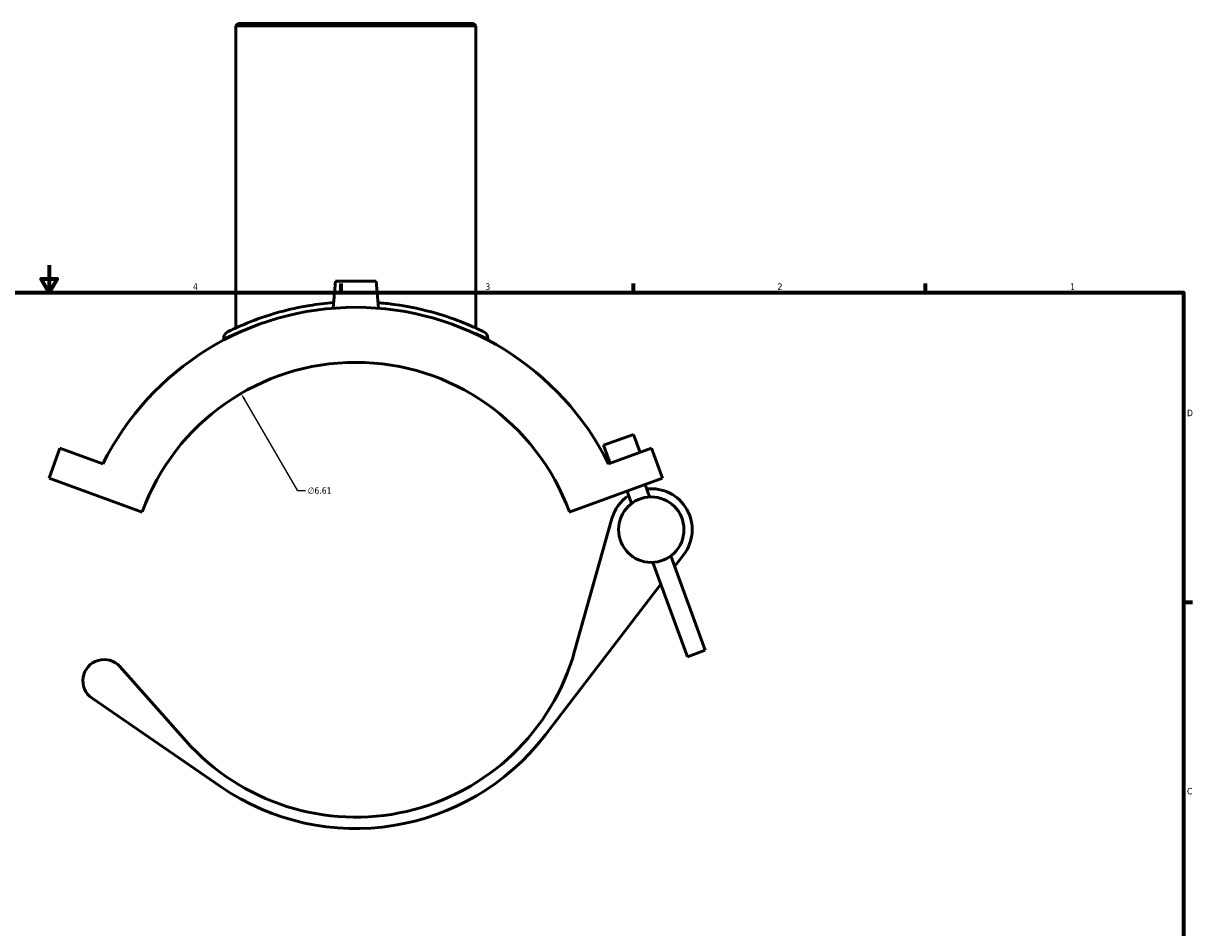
# Model space of a CAD drawing. Header units: inches. Extents: x -0.9 to 55.9, y -1.4 to 50.7.
# Tile 4 of 7: x 16.6 to 33.6, y 11.8 to 24.9. Entities that reach past the tile are written whole.
import ezdxf

# ---------------------------------------------------------------- set-up
doc = ezdxf.new("R2010")
doc.units = ezdxf.units.IN
doc.header["$MEASUREMENT"] = 0
for name, color, linetype, lineweight in [('Border (ANSI)', 7, 'Continuous', 70), ('Dimension (ANSI)', 7, 'Continuous', 25), ('Visible (ANSI)', 7, 'Continuous', 50), ('Visible Narrow (ANSI)', 7, 'Continuous', 35)]:
    doc.layers.add(name, color=color, linetype=linetype, lineweight=lineweight)
doc.styles.add('Note Text (ANSI)', font='tahoma.ttf')
doc.dimstyles.new('Default (ANSI)', dxfattribs={"dimtxt": 0.094488, "dimasz": 0.098425, "dimexe": 0.125, "dimexo": 0.0625, "dimgap": 0.031496, "dimtad": 0, "dimtih": 1, "dimtoh": 1, "dimrnd": 1e-08, "dimzin": 4, "dimdsep": 46, "dimtxsty": 'Note Text (ANSI)', "dimcen": 0.09, "dimdle": 0.393701, "dimclrd": 256, "dimclre": 256, "dimclrt": 5, "dimadec": 0, "dimazin": 1, "dimtfac": 1, "dimtofl": 0, "dimtmove": 0, "dimatfit": 3, "dimfxl": 1, "dimtolj": 1, "dimtzin": 4, "dimlwd": -1, "dimlwe": -1, "dimarcsym": 0})

# ---------------------------------------------------------------- blocks, each defined once
blk = doc.blocks.new('Borders Default Border')
at = {"layer": 'Border (ANSI)'}
for p, q in [((21.25, 21), (21.25, 21.134)), ((25.5, 21), (25.5, 21.134)), ((29.75, 21), (29.75, 21.134)), ((33.5, 16.5), (33.634, 16.5))]:
    blk.add_line(p, q, dxfattribs=at)
at = {"layer": 'Border (ANSI)', "flags": 128}
for points in [[(17, 21.4), (17, 21), (16.885, 21.2), (17.115, 21.2), (17, 21)], [(0.5, 1), (0.5, 21), (33.5, 21), (33.5, 1), (0.5, 1)]]:
    blk.add_lwpolyline(points, dxfattribs=at)
at = {"layer": 'Border (ANSI)', "color": 5, "true_color": 0x0000ff, "char_height": 0.0945, "attachment_point": 7, "style": 'Note Text (ANSI)'}
for s, insert in [('4', (19.092, 21.04)), ('3', (23.346, 21.038)), ('2', (27.596, 21.04)), ('1', (31.854, 21.04)), ('D', (33.553, 19.203)), ('C', (33.552, 13.701))]:
    blk.add_mtext(s, dxfattribs=dict(at, insert=insert))
blk = doc.blocks.new('*D8')
at = {"layer": 'Defpoints', "color": 0, "transparency": 16777216}
for p in [(19.791, 19.534), (23.129, 13.824)]:
    blk.add_point(p, dxfattribs=at)
at = {"layer": 'Dimension (ANSI)', "transparency": 16777216}
for p, q in [((20.618, 18.118), (19.84, 19.449)), ((20.73, 18.118), (20.618, 18.118))]:
    blk.add_line(p, q, dxfattribs=at)
blk.add_solid([(19.854, 19.457), (19.826, 19.441), (19.791, 19.534)], dxfattribs=at)
at = {"layer": 'Dimension (ANSI)', "color": 5, "transparency": 16777216, "insert": (20.762, 18.169), "char_height": 0.0945, "attachment_point": 1, "style": 'Note Text (ANSI)'}
blk.add_mtext('\\A1;∅6.61', dxfattribs=at)

msp = doc.modelspace()

# ---------------------------------------------------------------- linework, layer by layer
at = {"layer": 'Visible (ANSI)'}
for p, q in [((19.749, 24.916), (19.714, 24.881)), ((23.206, 24.881), (19.714, 24.881)), ((19.714, 24.881), (19.714, 20.486)), ((19.749, 24.916), (23.171, 24.916)), ((23.171, 24.916), (23.206, 24.881)), ((23.206, 24.881), (23.206, 20.486)), ((21.165, 21.167), (21.13, 20.773)), ((21.755, 21.167), (21.165, 21.167)), ((21.755, 21.167), (21.79, 20.773)), ((19.539, 20.336), (19.539, 20.31)), ((23.38, 20.336), (23.38, 20.31)), ((25.501, 18.938), (25.066, 18.78)), ((25.596, 18.677), (25.501, 18.938)), ((16.999, 18.303), (17.157, 18.738)), ((17.157, 18.738), (17.783, 18.51)), ((25.161, 18.519), (25.066, 18.78)), ((25.762, 18.738), (25.137, 18.51)), ((25.921, 18.303), (25.762, 18.738)), ((18.352, 17.81), (16.999, 18.303)), ((24.567, 17.81), (25.921, 18.303)), ((25.734, 18.029), (25.668, 18.211)), ((25.473, 17.934), (25.407, 18.115)), ((25.186, 17.715), (24.644, 15.784)), ((26.101, 17.021), (26.231, 17.191)), ((26.284, 15.704), (25.784, 17.078)), ((26.545, 15.799), (26.045, 17.173)), ((24.214, 14.564), (25.9, 16.76)), ((26.545, 15.799), (26.284, 15.704)), ((18.986, 14.484), (18.03, 15.561)), ((17.624, 15.101), (19.494, 13.817))]:
    msp.add_line(p, q, dxfattribs=at)
msp.add_circle((25.759, 17.554), 0.476, dxfattribs=at)
for centre, radius, start, end in [((21.46, 16.679), 4.108, 26.4719, 153.5281), ((19.644, 20.336), 0.105, 116.4044, 180), ((23.276, 20.336), 0.105, 0, 63.5956), ((21.46, 16.679), 3.307, 20, 160), ((25.759, 17.554), 0.595, 123.4934, 164.3067), ((25.759, 17.554), 0.595, 322.48, 96.5066), ((17.799, 15.356), 0.309, 41.5803, 235.5177), ((21.46, 16.679), 3.307, 221.5803, 344.3067), ((21.46, 16.679), 3.472, 235.5177, 322.48)]:
    msp.add_arc(centre, radius, start, end, dxfattribs=at)
for points, knots in [([(21.137, 20.855), (21.019, 20.845), (20.902, 20.831), (20.636, 20.788), (20.49, 20.756), (20.166, 20.667), (20.003, 20.608), (19.761, 20.509), (19.677, 20.469), (19.609, 20.436), (19.597, 20.43), (19.597, 20.43)], [23.240507, 23.240507, 23.240507, 23.240507, 24.154153, 24.154153, 25.423682, 25.423682, 27.261949, 27.261949, 28.970667, 28.970667, 29.8966, 29.8966, 29.8966, 29.8966]), ([(23.322, 20.43), (23.322, 20.43), (23.301, 20.441), (23.209, 20.485), (23.13, 20.521), (22.919, 20.606), (22.786, 20.655), (22.451, 20.752), (22.242, 20.8), (21.939, 20.84), (21.861, 20.848), (21.782, 20.855)], [14.948308, 14.948308, 14.948308, 14.948308, 16.178135, 16.178135, 17.657655, 17.657655, 19.191981, 19.191981, 20.995665, 20.995665, 21.604411, 21.604411, 21.604411, 21.604411])]:
    msp.add_open_spline(points, degree=3, knots=knots, dxfattribs=at)
at = {"layer": 'Visible Narrow (ANSI)'}
msp.add_arc((23.276, 20.336), 0.105, 3.1798, 60.4158, dxfattribs=at)
for points, knots in [([(19.539, 20.337), (19.539, 20.337), (19.552, 20.342), (19.622, 20.374), (19.708, 20.413), (19.904, 20.489), (19.993, 20.521), (20.092, 20.552)], [-29.8966, -29.8966, -29.8966, -29.8966, -28.970667, -28.970667, -27.261949, -27.261949, -26.190167, -26.190167, -26.190167, -26.190167]), ([(22.827, 20.552), (22.92, 20.523), (23.003, 20.493), (23.182, 20.425), (23.264, 20.39), (23.358, 20.347), (23.38, 20.336), (23.38, 20.336)], [-18.654788, -18.654788, -18.654788, -18.654788, -17.657655, -17.657655, -16.178135, -16.178135, -14.948308, -14.948308, -14.948308, -14.948308])]:
    msp.add_open_spline(points, degree=3, knots=knots, dxfattribs=at)

# ---------------------------------------------------------------- block references
msp.add_blockref('Borders Default Border', (0, 0))

# ---------------------------------------------------------------- dimensions: what is measured, and where the dimension line sits
at = {"layer": 'Dimension (ANSI)'}
dim = msp.add_diameter_dim_2p(p1=(23.129, 13.824), p2=(19.791, 19.534), dimstyle='Default (ANSI)', override={"dimgap": 0.031496, "dimdec": 2, "dimlfac": 1, "dimtol": 0, "dimlim": 0, "dimtp": 0, "dimtm": 0, "dimtdec": 2}, dxfattribs=at)
dim.commit()
dim.dimension.update_dxf_attribs({"geometry": '*D8', "text_midpoint": (20.931, 18.118), "dimtype": 163})

doc.saveas('drawing.dxf')
